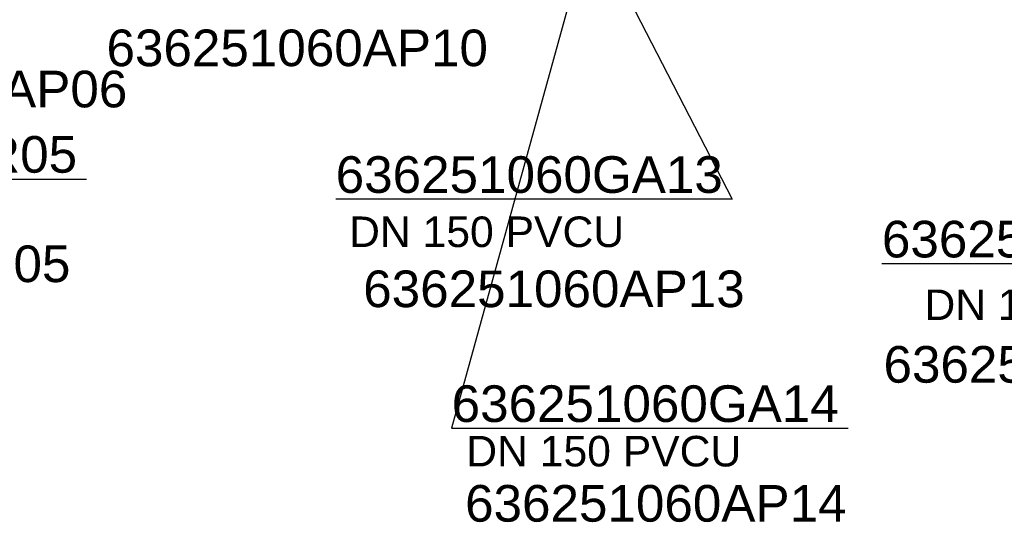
# Model space of a CAD drawing. Extents: x 356718 to 357658, y 5762241 to 5762615.
# Tile 57 of 157: x 357118 to 357139, y 5762321 to 5762332. Entities that reach past the tile are written whole.
import ezdxf
from ezdxf.enums import TextEntityAlignment as Align

# ---------------------------------------------------------------- set-up
doc = ezdxf.new("R2010")
doc.units = 0
doc.header["$MEASUREMENT"] = 0
doc.linetypes.add('AUSGEZOGEN', pattern=[0])
doc.layers.add('114_00133_Schachtnummer', color=7, linetype='AUSGEZOGEN', true_color=0x000000)
doc.layers.add('124_10626_Standard__Laenge____1', color=7, linetype='AUSGEZOGEN', true_color=0x000000)
doc.styles.add('ARIAL', font='arial.ttf', dxfattribs={"height": 1.5})

msp = doc.modelspace()

# ---------------------------------------------------------------- linework, layer by layer
at = {"layer": '114_00133_Schachtnummer', "color": 18, "linetype": 'AUSGEZOGEN', "true_color": 0x000000}
for points in [[(357130.653, 5762337.179), (357126.844, 5762323.383), (357135.299, 5762323.383)], [(357142.251, 5762336.1), (357144.348, 5762326.892), (357136.018, 5762326.892)], [(357129.275, 5762335.167), (357132.827, 5762328.269), (357124.372, 5762328.269)], [(357109.807, 5762332.508), (357110.605, 5762328.699), (357119.06, 5762328.699)]]:
    msp.add_lwpolyline(points, dxfattribs=at)

# ---------------------------------------------------------------- texts
at = {"layer": '114_00133_Schachtnummer', "color": 18, "true_color": 0x000000, "style": 'ARIAL'}
for s, p in [('636251060AP10', (357119.485, 5762331.887)), ('636251060AP06', (357111.796, 5762331.009)), ('636251060RR05', (357110.605, 5762329.615)), ('636251060GA13', (357124.372, 5762329.185)), ('636251035SE05', (357136.018, 5762327.808)), ('636251060AP05', (357110.583, 5762327.282)), ('636251060AP13', (357124.959, 5762326.748)), ('636251035AP05', (357136.052, 5762325.137)), ('636251060GA14', (357126.844, 5762324.299)), ('636251060AP14', (357127.131, 5762322.173))]:
    msp.add_text(s, height=0.78136, dxfattribs=at).set_placement(p, align=Align.TOP_LEFT)
at = {"layer": '124_10626_Standard__Laenge____1', "color": 18, "true_color": 0x000000, "style": 'ARIAL'}
for s, height, p in [('DN 150 PVCU', 0.65113, (357124.658, 5762327.9)), ('DN 150 STZ', 0.6511, (357136.925, 5762326.343)), ('DN 150 PVCU', 0.65113, (357127.156, 5762323.221))]:
    msp.add_text(s, height=height, dxfattribs=at).set_placement(p, align=Align.TOP_LEFT)

doc.saveas('drawing.dxf')
